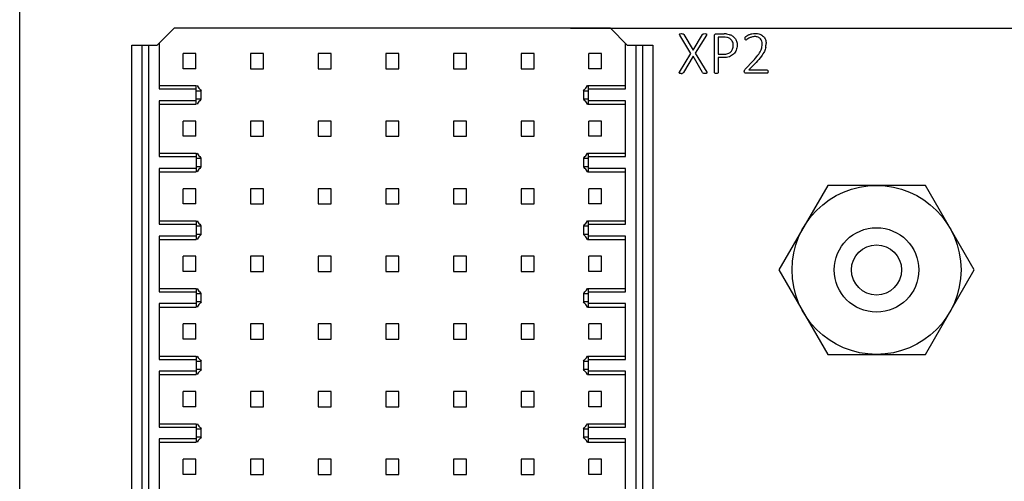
# Model space of a CAD drawing. Header units: inches. Extents: x 0 to 34, y 0 to 22.
# Tile 24 of 43: x 22.6 to 24.9, y 8.3 to 9.3. Entities that reach past the tile are written whole.
import ezdxf

# ---------------------------------------------------------------- set-up
doc = ezdxf.new("R2010")
doc.units = ezdxf.units.IN
doc.header["$LTSCALE"] = 1.87
doc.header["$MEASUREMENT"] = 0
doc.layers.get('0').update_dxf_attribs({"linetype": 'CONTINUOUS'})
doc.layers.add('DIMENSIONS', color=7, linetype='CONTINUOUS')
doc.styles.get("Standard").update_dxf_attribs({"font": 'txt', "width": 0.8})
doc.dimstyles.new('DIMSTYLE_1', dxfattribs={"dimtxt": 0.125, "dimasz": 0.18, "dimexe": 0.125, "dimexo": 0.0625, "dimgap": 0.03125, "dimtad": 0, "dimtih": 1, "dimtoh": 1, "dimlfac": 0.5, "dimzin": 0, "dimdsep": 46, "dimtxsty": 'STANDARD', "dimblk": '_FILLED', "dimblk1": '_FILLED', "dimblk2": '_FILLED', "dimcen": 0.09, "dimazin": 0, "dimtp": 0.01, "dimtm": 0.01, "dimtfac": 1, "dimtofl": 0, "dimtmove": 0, "dimatfit": 3, "dimldrblk": '_FILLED', "dimfxl": 1, "dimtolj": 1, "dimtzin": 0, "dimarcsym": 0})

# ---------------------------------------------------------------- blocks, each defined once
blk = doc.blocks.new('*D38')
at = {"layer": 'DIMENSIONS', "color": 2, "linetype": 'CONTINUOUS'}
blk.add_line((23.881, 9.3232), (25.6655, 9.3232), dxfattribs=at)
at = {"layer": 'DIMENSIONS', "color": 2, "linetype": 'CONTINUOUS', "insert": (25.728, 9.3857), "char_height": 0.125, "width": 1.325, "attachment_point": 1, "line_spacing_factor": 0.9}
blk.add_mtext('57.99{\\ftxt.shx;\\W1.000000;\\H0.125000; }[2.283]', dxfattribs=at)
blk = doc.blocks.new('_FILLED')
at = {"color": 0, "linetype": 'BYBLOCK'}
blk.add_solid([(0, 0), (-1, 0.174), (-1, -0.174)], dxfattribs=at)
blk = doc.blocks.new('*D39')
at = {"layer": 'DIMENSIONS', "color": 2, "linetype": 'CONTINUOUS'}
for p, q in [((25.2484, 9.4236), (25.3519, 9.5537)), ((25.3519, 9.5537), (25.6655, 9.5537)), ((23.9204, 9.4236), (25.2484, 9.4236))]:
    blk.add_line(p, q, dxfattribs=at)
at = {"layer": 'DIMENSIONS', "color": 2, "linetype": 'CONTINUOUS', "insert": (25.728, 9.6162), "char_height": 0.125, "width": 1.325, "attachment_point": 1, "line_spacing_factor": 0.9}
blk.add_mtext('59.26{\\ftxt.shx;\\W1.000000;\\H0.125000; }[2.333]', dxfattribs=at)
blk = doc.blocks.new('*D40')
at = {"layer": 'DIMENSIONS', "color": 2, "linetype": 'CONTINUOUS'}
blk.add_line((23.9204, 11.3527), (25.6655, 11.3527), dxfattribs=at)
at = {"layer": 'DIMENSIONS', "color": 2, "linetype": 'CONTINUOUS', "insert": (25.728, 11.4152), "char_height": 0.125, "width": 1.325, "attachment_point": 1, "line_spacing_factor": 0.9}
blk.add_mtext('83.76{\\ftxt.shx;\\W1.000000;\\H0.125000; }[3.298]', dxfattribs=at)

msp = doc.modelspace()

# ---------------------------------------------------------------- linework, layer by layer
at = {"color": 3, "linetype": 'CONTINUOUS'}
msp.add_line((22.5985, 4.8362), (22.5985, 12.6992), dxfattribs=at)
at = {"color": 7, "linetype": 'CONTINUOUS'}
for p, q in [((22.9583, 9.3232), (22.9189, 9.2838)), ((23.974, 9.3232), (22.9583, 9.3232)), ((24.0134, 9.2838), (23.974, 9.3232)), ((22.9229, 9.2878), (22.9229, 9.1815)), ((24.0095, 9.1815), (24.0095, 9.2878)), ((22.8599, 5.3586), (22.8599, 9.2838)), ((22.8599, 9.2838), (22.9189, 9.2838)), ((22.8835, 5.3586), (22.8835, 9.2838)), ((22.8992, 5.3586), (22.8992, 9.2838)), ((22.9788, 9.2287), (22.9788, 9.2641)), ((23.0087, 9.2641), (22.9788, 9.2641)), ((23.0087, 9.2287), (23.0087, 9.2641)), ((23.1362, 9.2641), (23.1362, 9.2287)), ((23.1662, 9.2641), (23.1362, 9.2641)), ((23.1662, 9.2287), (23.1662, 9.2641)), ((23.2937, 9.2641), (23.2937, 9.2287)), ((23.3236, 9.2641), (23.2937, 9.2641)), ((23.3236, 9.2287), (23.3236, 9.2641)), ((23.4512, 9.2641), (23.4512, 9.2287)), ((23.4811, 9.2641), (23.4512, 9.2641)), ((23.4811, 9.2287), (23.4811, 9.2641)), ((23.6087, 9.2641), (23.6087, 9.2287)), ((23.6386, 9.2641), (23.6087, 9.2641)), ((23.6386, 9.2287), (23.6386, 9.2641)), ((23.7662, 9.2641), (23.7662, 9.2287)), ((23.7961, 9.2641), (23.7662, 9.2641)), ((23.7961, 9.2287), (23.7961, 9.2641)), ((23.9236, 9.2287), (23.9236, 9.2641)), ((23.9536, 9.2641), (23.9236, 9.2641)), ((23.9536, 9.2287), (23.9536, 9.2641)), ((24.0134, 9.2838), (24.0725, 9.2838)), ((24.0331, 9.2838), (24.0331, 5.3586)), ((24.0488, 9.2838), (24.0488, 5.3586)), ((24.0725, 9.2838), (24.0725, 5.3586)), ((23.0087, 9.2287), (22.9788, 9.2287)), ((23.1362, 9.2287), (23.1662, 9.2287)), ((23.2937, 9.2287), (23.3236, 9.2287)), ((23.4512, 9.2287), (23.4811, 9.2287)), ((23.6087, 9.2287), (23.6386, 9.2287)), ((23.7662, 9.2287), (23.7961, 9.2287)), ((23.9536, 9.2287), (23.9236, 9.2287)), ((22.9229, 9.1893), (23.0095, 9.1893)), ((22.9229, 9.1815), (23.0095, 9.1815)), ((23.0095, 9.146), (23.0095, 9.1893)), ((23.0095, 9.1775), (23.0213, 9.1775)), ((23.0117, 9.1893), (23.0141, 9.1855)), ((23.0213, 9.1578), (23.0213, 9.1775)), ((23.911, 9.1775), (23.911, 9.1578)), ((23.911, 9.1775), (23.9229, 9.1775)), ((23.9182, 9.1855), (23.9206, 9.1893)), ((23.9206, 9.1893), (24.0095, 9.1893)), ((23.9229, 9.146), (23.9229, 9.1893)), ((23.9229, 9.1815), (24.0095, 9.1815)), ((22.9229, 9.1539), (22.9229, 9.024)), ((23.0095, 9.1539), (22.9229, 9.1539)), ((23.0213, 9.1578), (23.0095, 9.1578)), ((23.0141, 9.1499), (23.0117, 9.146)), ((23.9229, 9.1578), (23.911, 9.1578)), ((23.9206, 9.146), (23.9182, 9.1499)), ((24.0095, 9.1539), (23.9229, 9.1539)), ((24.0095, 9.024), (24.0095, 9.1539)), ((22.9229, 9.146), (23.0095, 9.146)), ((23.9206, 9.146), (24.0095, 9.146)), ((22.9788, 9.0712), (22.9788, 9.1067)), ((23.0087, 9.1067), (22.9788, 9.1067)), ((23.0087, 9.0712), (23.0087, 9.1067)), ((23.1362, 9.1067), (23.1362, 9.0712)), ((23.1662, 9.1067), (23.1362, 9.1067)), ((23.1662, 9.0712), (23.1662, 9.1067)), ((23.2937, 9.1067), (23.2937, 9.0712)), ((23.3236, 9.1067), (23.2937, 9.1067)), ((23.3236, 9.0712), (23.3236, 9.1067)), ((23.4512, 9.1067), (23.4512, 9.0712)), ((23.4811, 9.1067), (23.4512, 9.1067)), ((23.4811, 9.0712), (23.4811, 9.1067)), ((23.6087, 9.1067), (23.6087, 9.0712)), ((23.6386, 9.1067), (23.6087, 9.1067)), ((23.6386, 9.0712), (23.6386, 9.1067)), ((23.7662, 9.1067), (23.7662, 9.0712)), ((23.7961, 9.1067), (23.7662, 9.1067)), ((23.7961, 9.0712), (23.7961, 9.1067)), ((23.9236, 9.0712), (23.9236, 9.1067)), ((23.9536, 9.1067), (23.9236, 9.1067)), ((23.9536, 9.0712), (23.9536, 9.1067)), ((23.0087, 9.0712), (22.9788, 9.0712)), ((23.1362, 9.0712), (23.1662, 9.0712)), ((23.2937, 9.0712), (23.3236, 9.0712)), ((23.4512, 9.0712), (23.4811, 9.0712)), ((23.6087, 9.0712), (23.6386, 9.0712)), ((23.7662, 9.0712), (23.7961, 9.0712)), ((23.9536, 9.0712), (23.9236, 9.0712)), ((22.9229, 9.0319), (23.0095, 9.0319)), ((22.9229, 9.024), (23.0095, 9.024)), ((23.0095, 9.0319), (23.0095, 8.9885)), ((23.0095, 9.02), (23.0213, 9.02)), ((23.0117, 9.0319), (23.0141, 9.028)), ((23.0213, 9.0004), (23.0213, 9.02)), ((23.911, 9.02), (23.911, 9.0004)), ((23.911, 9.02), (23.9229, 9.02)), ((23.9182, 9.028), (23.9206, 9.0319)), ((23.9206, 9.0319), (24.0095, 9.0319)), ((23.9229, 8.9885), (23.9229, 9.0319)), ((23.9229, 9.024), (24.0095, 9.024)), ((22.9229, 8.9964), (22.9229, 8.8665)), ((23.0095, 8.9964), (22.9229, 8.9964)), ((22.9229, 8.9885), (23.0095, 8.9885)), ((23.0213, 9.0004), (23.0095, 9.0004)), ((23.0141, 8.9924), (23.0117, 8.9885)), ((23.9229, 9.0004), (23.911, 9.0004)), ((23.9206, 8.9885), (23.9182, 8.9924)), ((23.9206, 8.9885), (24.0095, 8.9885)), ((24.0095, 8.9964), (23.9229, 8.9964)), ((24.0095, 8.8665), (24.0095, 8.9964)), ((22.9788, 8.9137), (22.9788, 8.9492)), ((23.0087, 8.9492), (22.9788, 8.9492)), ((23.0087, 8.9137), (23.0087, 8.9492)), ((23.1362, 8.9492), (23.1362, 8.9137)), ((23.1662, 8.9492), (23.1362, 8.9492)), ((23.1662, 8.9137), (23.1662, 8.9492)), ((23.2937, 8.9492), (23.2937, 8.9137)), ((23.3236, 8.9492), (23.2937, 8.9492)), ((23.3236, 8.9137), (23.3236, 8.9492)), ((23.4512, 8.9492), (23.4512, 8.9137)), ((23.4811, 8.9492), (23.4512, 8.9492)), ((23.4811, 8.9137), (23.4811, 8.9492)), ((23.6087, 8.9492), (23.6087, 8.9137)), ((23.6386, 8.9492), (23.6087, 8.9492)), ((23.6386, 8.9137), (23.6386, 8.9492)), ((23.7662, 8.9492), (23.7662, 8.9137)), ((23.7961, 8.9492), (23.7662, 8.9492)), ((23.7961, 8.9137), (23.7961, 8.9492)), ((23.9236, 8.9137), (23.9236, 8.9492)), ((23.9536, 8.9492), (23.9236, 8.9492)), ((23.9536, 8.9137), (23.9536, 8.9492)), ((24.4801, 8.9568), (24.3664, 8.76)), ((24.7074, 8.9568), (24.4801, 8.9568)), ((24.821, 8.76), (24.7074, 8.9568)), ((23.0087, 8.9137), (22.9788, 8.9137)), ((23.1362, 8.9137), (23.1662, 8.9137)), ((23.2937, 8.9137), (23.3236, 8.9137)), ((23.4512, 8.9137), (23.4811, 8.9137)), ((23.6087, 8.9137), (23.6386, 8.9137)), ((23.7662, 8.9137), (23.7961, 8.9137)), ((23.9536, 8.9137), (23.9236, 8.9137)), ((22.9229, 8.8744), (23.0095, 8.8744)), ((23.0095, 8.8744), (23.0095, 8.8311)), ((23.0117, 8.8744), (23.0141, 8.8705)), ((23.9182, 8.8705), (23.9206, 8.8744)), ((23.9206, 8.8744), (24.0095, 8.8744)), ((23.9229, 8.8311), (23.9229, 8.8744)), ((22.9229, 8.8665), (23.0095, 8.8665)), ((23.0095, 8.8626), (23.0213, 8.8626)), ((23.0213, 8.8429), (23.0213, 8.8626)), ((23.911, 8.8626), (23.911, 8.8429)), ((23.911, 8.8626), (23.9229, 8.8626)), ((23.9229, 8.8665), (24.0095, 8.8665)), ((22.9229, 8.8389), (22.9229, 8.709)), ((23.0095, 8.8389), (22.9229, 8.8389)), ((22.9229, 8.8311), (23.0095, 8.8311)), ((23.0213, 8.8429), (23.0095, 8.8429)), ((23.0141, 8.8349), (23.0117, 8.8311)), ((23.9229, 8.8429), (23.911, 8.8429)), ((23.9206, 8.8311), (23.9182, 8.8349)), ((23.9206, 8.8311), (24.0095, 8.8311)), ((24.0095, 8.8389), (23.9229, 8.8389)), ((24.0095, 8.709), (24.0095, 8.8389)), ((22.9788, 8.7563), (22.9788, 8.7917)), ((23.0087, 8.7917), (22.9788, 8.7917)), ((23.0087, 8.7563), (23.0087, 8.7917)), ((23.1362, 8.7917), (23.1362, 8.7563)), ((23.1662, 8.7917), (23.1362, 8.7917)), ((23.1662, 8.7563), (23.1662, 8.7917)), ((23.2937, 8.7917), (23.2937, 8.7563)), ((23.3236, 8.7917), (23.2937, 8.7917)), ((23.3236, 8.7563), (23.3236, 8.7917)), ((23.4512, 8.7917), (23.4512, 8.7563)), ((23.4811, 8.7917), (23.4512, 8.7917)), ((23.4811, 8.7563), (23.4811, 8.7917)), ((23.6087, 8.7917), (23.6087, 8.7563)), ((23.6386, 8.7917), (23.6087, 8.7917)), ((23.6386, 8.7563), (23.6386, 8.7917)), ((23.7662, 8.7917), (23.7662, 8.7563)), ((23.7961, 8.7917), (23.7662, 8.7917)), ((23.7961, 8.7563), (23.7961, 8.7917)), ((23.9536, 8.7917), (23.9236, 8.7917)), ((23.9236, 8.7563), (23.9236, 8.7917)), ((23.9536, 8.7563), (23.9536, 8.7917)), ((24.3664, 8.76), (24.4801, 8.5631)), ((24.7074, 8.5631), (24.821, 8.76)), ((23.0087, 8.7563), (22.9788, 8.7563)), ((23.1362, 8.7563), (23.1662, 8.7563)), ((23.2937, 8.7563), (23.3236, 8.7563)), ((23.4512, 8.7563), (23.4811, 8.7563)), ((23.6087, 8.7563), (23.6386, 8.7563)), ((23.7662, 8.7563), (23.7961, 8.7563)), ((23.9536, 8.7563), (23.9236, 8.7563)), ((22.9229, 8.7169), (23.0095, 8.7169)), ((23.0095, 8.7169), (23.0095, 8.6736)), ((23.0117, 8.7169), (23.0141, 8.713)), ((23.9182, 8.713), (23.9206, 8.7169)), ((23.9206, 8.7169), (24.0095, 8.7169)), ((23.9229, 8.6736), (23.9229, 8.7169)), ((22.9229, 8.709), (23.0095, 8.709)), ((23.0095, 8.7051), (23.0213, 8.7051)), ((23.0213, 8.6854), (23.0213, 8.7051)), ((23.911, 8.7051), (23.9229, 8.7051)), ((23.911, 8.7051), (23.911, 8.6854)), ((23.9229, 8.709), (24.0095, 8.709)), ((22.9229, 8.6815), (22.9229, 8.5515)), ((23.0095, 8.6815), (22.9229, 8.6815)), ((22.9229, 8.6736), (23.0095, 8.6736)), ((23.0213, 8.6854), (23.0095, 8.6854)), ((23.0141, 8.6775), (23.0117, 8.6736)), ((23.9229, 8.6854), (23.911, 8.6854)), ((23.9206, 8.6736), (23.9182, 8.6775)), ((23.9206, 8.6736), (24.0095, 8.6736)), ((24.0095, 8.6815), (23.9229, 8.6815)), ((24.0095, 8.5515), (24.0095, 8.6815)), ((22.9788, 8.5988), (22.9788, 8.6342)), ((23.0087, 8.6342), (22.9788, 8.6342)), ((23.0087, 8.5988), (23.0087, 8.6342)), ((23.1362, 8.6342), (23.1362, 8.5988)), ((23.1662, 8.6342), (23.1362, 8.6342)), ((23.1662, 8.5988), (23.1662, 8.6342)), ((23.2937, 8.6342), (23.2937, 8.5988)), ((23.3236, 8.6342), (23.2937, 8.6342)), ((23.3236, 8.5988), (23.3236, 8.6342)), ((23.4512, 8.6342), (23.4512, 8.5988)), ((23.4811, 8.6342), (23.4512, 8.6342)), ((23.4811, 8.5988), (23.4811, 8.6342)), ((23.6087, 8.6342), (23.6087, 8.5988)), ((23.6386, 8.6342), (23.6087, 8.6342)), ((23.6386, 8.5988), (23.6386, 8.6342)), ((23.7662, 8.6342), (23.7662, 8.5988)), ((23.7961, 8.6342), (23.7662, 8.6342)), ((23.7961, 8.5988), (23.7961, 8.6342)), ((23.9536, 8.6342), (23.9236, 8.6342)), ((23.9236, 8.5988), (23.9236, 8.6342)), ((23.9536, 8.5988), (23.9536, 8.6342)), ((23.0087, 8.5988), (22.9788, 8.5988)), ((23.1362, 8.5988), (23.1662, 8.5988)), ((23.2937, 8.5988), (23.3236, 8.5988)), ((23.4512, 8.5988), (23.4811, 8.5988)), ((23.6087, 8.5988), (23.6386, 8.5988)), ((23.7662, 8.5988), (23.7961, 8.5988)), ((23.9536, 8.5988), (23.9236, 8.5988)), ((22.9229, 8.5594), (23.0095, 8.5594)), ((23.0095, 8.5594), (23.0095, 8.5161)), ((23.0117, 8.5594), (23.0141, 8.5555)), ((23.9182, 8.5556), (23.9206, 8.5594)), ((23.9206, 8.5594), (24.0095, 8.5594)), ((23.9229, 8.5161), (23.9229, 8.5594)), ((24.4801, 8.5631), (24.7074, 8.5631)), ((22.9229, 8.5515), (23.0095, 8.5515)), ((23.0095, 8.5476), (23.0213, 8.5476)), ((23.0213, 8.5279), (23.0213, 8.5476)), ((23.911, 8.5476), (23.9229, 8.5476)), ((23.911, 8.5476), (23.911, 8.5279)), ((23.9229, 8.5515), (24.0095, 8.5515)), ((22.9229, 8.524), (22.9229, 8.3941)), ((23.0095, 8.524), (22.9229, 8.524)), ((22.9229, 8.5161), (23.0095, 8.5161)), ((23.0213, 8.5279), (23.0095, 8.5279)), ((23.0141, 8.52), (23.0117, 8.5161)), ((23.9229, 8.5279), (23.911, 8.5279)), ((23.9206, 8.5161), (23.9182, 8.52)), ((23.9206, 8.5161), (24.0095, 8.5161)), ((24.0095, 8.524), (23.9229, 8.524)), ((24.0095, 8.3941), (24.0095, 8.524)), ((22.9788, 8.4413), (22.9788, 8.4767)), ((23.0087, 8.4767), (22.9788, 8.4767)), ((23.0087, 8.4413), (23.0087, 8.4767)), ((23.1362, 8.4767), (23.1362, 8.4413)), ((23.1662, 8.4767), (23.1362, 8.4767)), ((23.1662, 8.4413), (23.1662, 8.4767)), ((23.2937, 8.4767), (23.2937, 8.4413)), ((23.3236, 8.4767), (23.2937, 8.4767)), ((23.3236, 8.4413), (23.3236, 8.4767)), ((23.4512, 8.4767), (23.4512, 8.4413)), ((23.4811, 8.4767), (23.4512, 8.4767)), ((23.4811, 8.4413), (23.4811, 8.4767)), ((23.6386, 8.4767), (23.6087, 8.4767)), ((23.6087, 8.4767), (23.6087, 8.4413)), ((23.6386, 8.4413), (23.6386, 8.4767)), ((23.7961, 8.4767), (23.7662, 8.4767)), ((23.7662, 8.4767), (23.7662, 8.4413)), ((23.7961, 8.4413), (23.7961, 8.4767)), ((23.9536, 8.4767), (23.9236, 8.4767)), ((23.9236, 8.4413), (23.9236, 8.4767)), ((23.9536, 8.4413), (23.9536, 8.4767)), ((23.0087, 8.4413), (22.9788, 8.4413)), ((23.1362, 8.4413), (23.1662, 8.4413)), ((23.2937, 8.4413), (23.3236, 8.4413)), ((23.4512, 8.4413), (23.4811, 8.4413)), ((23.6087, 8.4413), (23.6386, 8.4413)), ((23.7662, 8.4413), (23.7961, 8.4413)), ((23.9536, 8.4413), (23.9236, 8.4413)), ((22.9229, 8.4019), (23.0095, 8.4019)), ((22.9229, 8.3941), (23.0095, 8.3941)), ((23.0095, 8.4019), (23.0095, 8.3586)), ((23.0117, 8.4019), (23.0141, 8.3981)), ((23.9182, 8.3981), (23.9206, 8.4019)), ((23.9206, 8.4019), (24.0095, 8.4019)), ((23.9229, 8.3586), (23.9229, 8.4019)), ((23.9229, 8.3941), (24.0095, 8.3941)), ((23.0095, 8.3901), (23.0213, 8.3901)), ((23.0213, 8.3704), (23.0095, 8.3704)), ((23.0213, 8.3704), (23.0213, 8.3901)), ((23.911, 8.3901), (23.9229, 8.3901)), ((23.911, 8.3901), (23.911, 8.3704)), ((23.9229, 8.3704), (23.911, 8.3704)), ((22.9229, 8.3665), (22.9229, 8.2366)), ((23.0095, 8.3665), (22.9229, 8.3665)), ((22.9229, 8.3586), (23.0095, 8.3586)), ((23.0141, 8.3625), (23.0117, 8.3586)), ((23.9206, 8.3586), (23.9182, 8.3625)), ((23.9206, 8.3586), (24.0095, 8.3586)), ((24.0095, 8.3665), (23.9229, 8.3665)), ((24.0095, 8.2366), (24.0095, 8.3665)), ((22.9788, 8.2838), (22.9788, 8.3193)), ((23.0087, 8.3193), (22.9788, 8.3193)), ((23.0087, 8.2838), (23.0087, 8.3193)), ((23.1362, 8.3193), (23.1362, 8.2838)), ((23.1662, 8.3193), (23.1362, 8.3193)), ((23.1662, 8.2838), (23.1662, 8.3193)), ((23.2937, 8.3193), (23.2937, 8.2838)), ((23.3236, 8.3193), (23.2937, 8.3193)), ((23.3236, 8.2838), (23.3236, 8.3193)), ((23.4512, 8.3193), (23.4512, 8.2838)), ((23.4811, 8.3193), (23.4512, 8.3193)), ((23.4811, 8.2838), (23.4811, 8.3193)), ((23.6386, 8.3193), (23.6087, 8.3193)), ((23.6087, 8.3193), (23.6087, 8.2838)), ((23.6386, 8.2838), (23.6386, 8.3193)), ((23.7961, 8.3193), (23.7662, 8.3193)), ((23.7662, 8.3193), (23.7662, 8.2838)), ((23.7961, 8.2838), (23.7961, 8.3193)), ((23.9536, 8.3193), (23.9236, 8.3193)), ((23.9236, 8.2838), (23.9236, 8.3193)), ((23.9536, 8.2838), (23.9536, 8.3193)), ((23.0087, 8.2838), (22.9788, 8.2838)), ((23.1362, 8.2838), (23.1662, 8.2838)), ((23.2937, 8.2838), (23.3236, 8.2838)), ((23.4512, 8.2838), (23.4811, 8.2838)), ((23.6087, 8.2838), (23.6386, 8.2838)), ((23.7662, 8.2838), (23.7961, 8.2838)), ((23.9536, 8.2838), (23.9236, 8.2838))]:
    msp.add_line(p, q, dxfattribs=at)
at = {"color": 40, "linetype": 'CONTINUOUS'}
for p, q in [((24.1368, 9.3101), (24.1394, 9.3103)), ((24.1394, 9.3103), (24.1419, 9.3101)), ((24.1419, 9.3101), (24.1435, 9.3098)), ((24.1435, 9.3098), (24.1444, 9.3092)), ((24.1444, 9.3092), (24.1451, 9.3084)), ((24.1885, 9.3084), (24.1891, 9.3092)), ((24.1891, 9.3092), (24.1899, 9.3098)), ((24.1899, 9.3098), (24.1912, 9.3101)), ((24.1912, 9.3101), (24.1936, 9.3103)), ((24.1936, 9.3103), (24.1961, 9.3101)), ((24.2204, 9.3098), (24.239, 9.3098)), ((24.1358, 9.3069), (24.1351, 9.3085)), ((24.1616, 9.2644), (24.1358, 9.3069)), ((24.1451, 9.3084), (24.1668, 9.272)), ((24.1668, 9.272), (24.1885, 9.3084)), ((24.1975, 9.3069), (24.1717, 9.2647)), ((24.1981, 9.3085), (24.1975, 9.3069)), ((24.2164, 9.2195), (24.2164, 9.3054)), ((24.225, 9.3021), (24.225, 9.2622)), ((24.2381, 9.3021), (24.225, 9.3021)), ((24.2875, 9.2992), (24.2876, 9.3006)), ((24.2876, 9.2976), (24.2875, 9.2992)), ((24.2876, 9.3006), (24.2878, 9.3016)), ((24.288, 9.2964), (24.2876, 9.2976)), ((24.2878, 9.3016), (24.2882, 9.3025)), ((24.2886, 9.2957), (24.288, 9.2964)), ((24.2882, 9.3025), (24.2892, 9.3037)), ((24.2894, 9.2955), (24.2886, 9.2957)), ((24.2892, 9.3037), (24.292, 9.3056)), ((24.2964, 9.2995), (24.292, 9.2967)), ((24.1349, 9.221), (24.1616, 9.2644)), ((24.1717, 9.2647), (24.1982, 9.221)), ((24.1667, 9.2578), (24.1441, 9.2195)), ((24.1888, 9.2195), (24.1667, 9.2578)), ((24.225, 9.2622), (24.2375, 9.2622)), ((24.225, 9.2546), (24.225, 9.2195)), ((24.2369, 9.2546), (24.225, 9.2546)), ((24.2876, 9.2273), (24.3064, 9.2472)), ((24.3132, 9.2433), (24.2964, 9.2258)), ((24.1386, 9.2176), (24.136, 9.2178)), ((24.1425, 9.2181), (24.141, 9.2177)), ((24.1434, 9.2186), (24.1425, 9.2181)), ((24.1441, 9.2195), (24.1434, 9.2186)), ((24.1903, 9.2181), (24.1894, 9.2186)), ((24.1918, 9.2177), (24.1903, 9.2181)), ((24.1943, 9.2176), (24.1918, 9.2177)), ((24.197, 9.2178), (24.1943, 9.2176)), ((24.1982, 9.221), (24.1989, 9.2193)), ((24.2166, 9.2187), (24.2164, 9.2195)), ((24.2173, 9.2182), (24.2166, 9.2187)), ((24.2186, 9.2178), (24.2173, 9.2182)), ((24.2207, 9.2176), (24.2186, 9.2178)), ((24.2228, 9.2178), (24.2207, 9.2176)), ((24.2241, 9.2182), (24.2228, 9.2178)), ((24.2248, 9.2187), (24.2241, 9.2182)), ((24.225, 9.2195), (24.2248, 9.2187)), ((24.2858, 9.222), (24.2859, 9.2237)), ((24.286, 9.2202), (24.2858, 9.222)), ((24.2859, 9.2237), (24.2862, 9.225)), ((24.2867, 9.219), (24.286, 9.2202)), ((24.2867, 9.2261), (24.2876, 9.2273)), ((24.2876, 9.2183), (24.2867, 9.219)), ((24.2889, 9.2181), (24.2876, 9.2183)), ((24.3384, 9.2181), (24.2889, 9.2181)), ((24.2964, 9.2258), (24.3384, 9.2258)), ((24.3384, 9.2258), (24.3395, 9.2256)), ((24.3396, 9.2183), (24.3384, 9.2181)), ((24.3395, 9.2256), (24.3403, 9.2248)), ((24.3404, 9.2192), (24.3396, 9.2183)), ((24.3403, 9.2248), (24.3409, 9.2236)), ((24.3409, 9.2205), (24.3404, 9.2192)), ((24.3409, 9.2236), (24.341, 9.222)), ((24.341, 9.222), (24.3409, 9.2205))]:
    msp.add_line(p, q, dxfattribs=at)
at = {"color": 7, "linetype": 'CONTINUOUS'}
for radius in [0.1968, 0.0984, 0.0584]:
    msp.add_circle((24.5937, 8.76), radius, dxfattribs=at)
at = {"color": 40, "linetype": 'CONTINUOUS'}
for centre, radius, start, end in [((24.239, 9.2511), 0.0588, 84.7715, 90.0287), ((24.2851, 9.2873), 0.0514, 350.2224, 0.0309), ((24.1386, 9.2442), 0.0266, 269.962, 275.1773), ((24.1935, 9.2222), 0.00543, 210.4836, 221.4811), ((24.2942, 9.2215), 0.00877, 148.783, 156.9467)]:
    msp.add_arc(centre, radius, start, end, dxfattribs=at)
for points in [[(24.1351, 9.3085), (24.135, 9.3089), (24.1351, 9.3093), (24.1354, 9.3096)], [(24.1354, 9.3096), (24.1358, 9.3099), (24.1363, 9.31), (24.1368, 9.3101)], [(24.1961, 9.3101), (24.1966, 9.31), (24.1972, 9.3099), (24.1976, 9.3096)], [(24.1976, 9.3096), (24.1979, 9.3093), (24.1981, 9.3089), (24.1981, 9.3085)], [(24.2164, 9.3054), (24.2164, 9.3066), (24.2167, 9.3082), (24.2177, 9.3089)], [(24.2177, 9.3089), (24.2185, 9.3094), (24.2194, 9.3098), (24.2204, 9.3098)], [(24.2444, 9.3096), (24.2465, 9.3094), (24.2485, 9.309), (24.2505, 9.3085)], [(24.2969, 9.308), (24.2991, 9.3089), (24.3013, 9.3096), (24.3035, 9.3101)], [(24.3035, 9.3101), (24.306, 9.3107), (24.3085, 9.311), (24.311, 9.311)], [(24.311, 9.311), (24.3148, 9.311), (24.3188, 9.3105), (24.3223, 9.3091)], [(24.3223, 9.3091), (24.3252, 9.3079), (24.328, 9.3062), (24.3303, 9.3039)], [(24.245, 9.3016), (24.2427, 9.3019), (24.2404, 9.3021), (24.2381, 9.3021)], [(24.252, 9.299), (24.2499, 9.3003), (24.2475, 9.3012), (24.245, 9.3016)], [(24.2505, 9.3085), (24.253, 9.3079), (24.2555, 9.3068), (24.2577, 9.3055)], [(24.2577, 9.2928), (24.2563, 9.2953), (24.2544, 9.2976), (24.252, 9.299)], [(24.2577, 9.3055), (24.26, 9.304), (24.2622, 9.3022), (24.2639, 9.3)], [(24.2601, 9.2827), (24.2601, 9.2862), (24.2594, 9.2898), (24.2577, 9.2928)], [(24.2639, 9.3), (24.2656, 9.2978), (24.267, 9.2953), (24.2678, 9.2926)], [(24.2678, 9.2926), (24.2688, 9.2897), (24.2692, 9.2866), (24.2692, 9.2835)], [(24.292, 9.2967), (24.2912, 9.2962), (24.2903, 9.2955), (24.2894, 9.2955)], [(24.292, 9.3056), (24.2936, 9.3065), (24.2952, 9.3073), (24.2969, 9.308)], [(24.3026, 9.3023), (24.3005, 9.3015), (24.2984, 9.3006), (24.2964, 9.2995)], [(24.3106, 9.3035), (24.3079, 9.3035), (24.3052, 9.3032), (24.3026, 9.3023)], [(24.3179, 9.3021), (24.3156, 9.3031), (24.3131, 9.3035), (24.3106, 9.3035)], [(24.3232, 9.2985), (24.3217, 9.3), (24.3199, 9.3013), (24.3179, 9.3021)], [(24.3264, 9.2931), (24.3257, 9.295), (24.3246, 9.2969), (24.3232, 9.2985)], [(24.3275, 9.2866), (24.3275, 9.2888), (24.3271, 9.291), (24.3264, 9.2931)], [(24.3268, 9.2793), (24.3272, 9.2817), (24.3275, 9.2841), (24.3275, 9.2866)], [(24.3303, 9.3039), (24.3323, 9.3018), (24.334, 9.2992), (24.335, 9.2964)], [(24.335, 9.2964), (24.3361, 9.2935), (24.3366, 9.2904), (24.3366, 9.2874)], [(24.2375, 9.2622), (24.2409, 9.2622), (24.2444, 9.2626), (24.2476, 9.2638)], [(24.2476, 9.2638), (24.2501, 9.2647), (24.2525, 9.2661), (24.2544, 9.268)], [(24.2544, 9.268), (24.2562, 9.2698), (24.2577, 9.2721), (24.2586, 9.2745)], [(24.2586, 9.2745), (24.2596, 9.2771), (24.2601, 9.2799), (24.2601, 9.2827)], [(24.267, 9.2718), (24.2657, 9.2684), (24.2635, 9.2652), (24.2608, 9.2627)], [(24.2692, 9.2835), (24.2692, 9.2796), (24.2685, 9.2755), (24.267, 9.2718)], [(24.3176, 9.2603), (24.32, 9.2637), (24.3222, 9.2671), (24.324, 9.2708)], [(24.324, 9.2708), (24.3252, 9.2735), (24.3263, 9.2764), (24.3268, 9.2793)], [(24.3326, 9.2691), (24.3307, 9.2651), (24.3282, 9.2613), (24.3255, 9.2577)], [(24.3358, 9.2786), (24.3353, 9.2753), (24.3341, 9.2721), (24.3326, 9.2691)], [(24.251, 9.2567), (24.2465, 9.2551), (24.2417, 9.2546), (24.2369, 9.2546)], [(24.2608, 9.2627), (24.2581, 9.26), (24.2546, 9.258), (24.251, 9.2567)], [(24.3064, 9.2472), (24.3104, 9.2513), (24.3143, 9.2556), (24.3176, 9.2603)], [(24.3255, 9.2577), (24.3218, 9.2526), (24.3175, 9.2479), (24.3132, 9.2433)], [(24.1342, 9.2193), (24.1343, 9.2199), (24.1346, 9.2205), (24.1349, 9.221)], [(24.1346, 9.2183), (24.1343, 9.2186), (24.1342, 9.219), (24.1342, 9.2193)], [(24.136, 9.2178), (24.1355, 9.2179), (24.1349, 9.218), (24.1346, 9.2183)], [(24.1985, 9.2183), (24.1981, 9.218), (24.1975, 9.2179), (24.197, 9.2178)], [(24.1989, 9.2193), (24.199, 9.219), (24.1988, 9.2186), (24.1985, 9.2183)]]:
    msp.add_open_spline(points, degree=3, dxfattribs=at)
at = {"color": 7, "linetype": 'CONTINUOUS'}
for points in [[(23.0141, 9.1855), (23.0162, 9.1826), (23.0188, 9.18), (23.0213, 9.1775)], [(23.911, 9.1775), (23.9136, 9.18), (23.9161, 9.1826), (23.9182, 9.1855)], [(23.0213, 9.1578), (23.0188, 9.1553), (23.0162, 9.1528), (23.0141, 9.1499)], [(23.9182, 9.1499), (23.9161, 9.1528), (23.9136, 9.1553), (23.911, 9.1578)], [(23.0141, 9.028), (23.0162, 9.0251), (23.0188, 9.0226), (23.0213, 9.02)], [(23.911, 9.02), (23.9136, 9.0226), (23.9161, 9.0251), (23.9182, 9.028)], [(23.0213, 9.0004), (23.0188, 8.9978), (23.0162, 8.9953), (23.0141, 8.9924)], [(23.9182, 8.9924), (23.9161, 8.9953), (23.9136, 8.9978), (23.911, 9.0004)], [(23.0141, 8.8705), (23.0162, 8.8676), (23.0188, 8.8651), (23.0213, 8.8626)], [(23.911, 8.8626), (23.9136, 8.8651), (23.9161, 8.8676), (23.9182, 8.8705)], [(23.0213, 8.8429), (23.0188, 8.8404), (23.0162, 8.8378), (23.0141, 8.8349)], [(23.9182, 8.8349), (23.9161, 8.8378), (23.9136, 8.8404), (23.911, 8.8429)], [(23.0141, 8.713), (23.0162, 8.7101), (23.0188, 8.7076), (23.0213, 8.7051)], [(23.911, 8.7051), (23.9136, 8.7076), (23.9161, 8.7102), (23.9182, 8.713)], [(23.0213, 8.6854), (23.0188, 8.6829), (23.0162, 8.6803), (23.0141, 8.6775)], [(23.9182, 8.6775), (23.9161, 8.6803), (23.9136, 8.6829), (23.911, 8.6854)], [(23.0141, 8.5555), (23.0162, 8.5527), (23.0188, 8.5501), (23.0213, 8.5476)], [(23.911, 8.5476), (23.9136, 8.5501), (23.9161, 8.5527), (23.9182, 8.5556)], [(23.0213, 8.5279), (23.0188, 8.5254), (23.0162, 8.5229), (23.0141, 8.52)], [(23.9182, 8.52), (23.9161, 8.5229), (23.9136, 8.5254), (23.911, 8.5279)], [(23.0141, 8.3981), (23.0162, 8.3952), (23.0188, 8.3926), (23.0213, 8.3901)], [(23.911, 8.3901), (23.9136, 8.3926), (23.9161, 8.3952), (23.9182, 8.3981)], [(23.0213, 8.3704), (23.0188, 8.3679), (23.0162, 8.3654), (23.0141, 8.3625)], [(23.9182, 8.3625), (23.9161, 8.3654), (23.9136, 8.3679), (23.911, 8.3704)]]:
    msp.add_open_spline(points, degree=3, dxfattribs=at)

# ---------------------------------------------------------------- dimensions: what is measured, and where the dimension line sits
at = {"layer": 'DIMENSIONS', "color": 2, "linetype": 'CONTINUOUS'}
for feature_location, offset, origin, picture, middle in [((23.9204, 11.3527), (1.7451, 0), (23.8579, 4.7574), '*D40', (26.3905, 11.3527)), ((23.9204, 9.4236), (1.7451, 0.1301), (23.8579, 4.7574), '*D39', (26.3905, 9.5537)), ((23.881, 9.3232), (1.7844, 0), (23.8185, 4.7574), '*D38', (26.3905, 9.3232))]:
    dim = msp.add_ordinate_dim(feature_location=feature_location, offset=offset, dtype=0, origin=origin, dimstyle='DIMSTYLE_1', dxfattribs=at)
    dim.commit()
    dim.dimension.update_dxf_attribs({"geometry": picture, "text_midpoint": middle})

doc.saveas('drawing.dxf')
